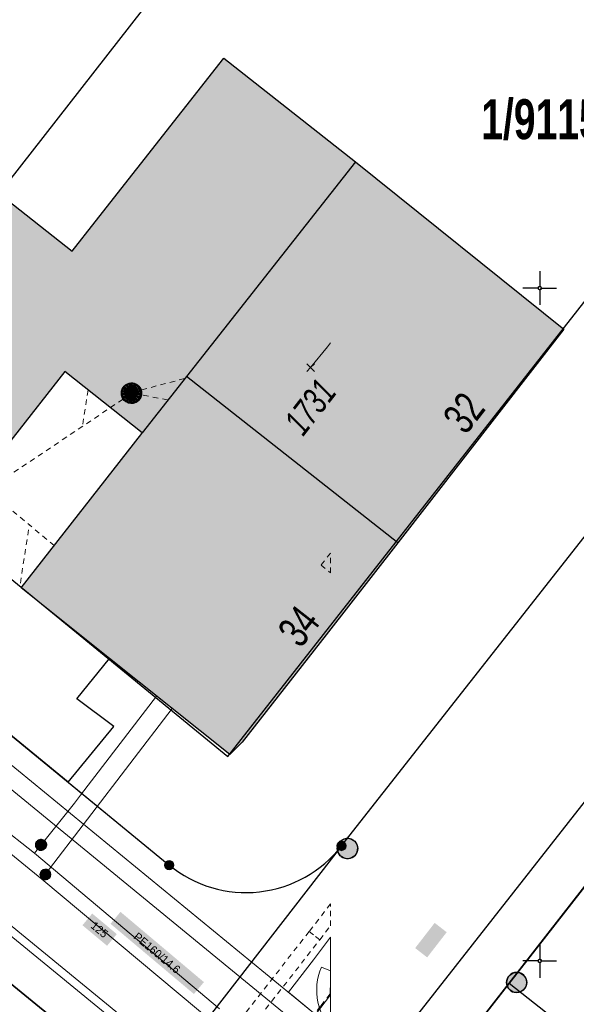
# Model space of a CAD drawing. Header units: metres. Extents: x 2695560 to 2696939, y 1260529 to 1262050.
# Tile 85 of 256: x 2696057 to 2696077, y 1260848 to 1260885. Entities that reach past the tile are written whole.
import ezdxf

# ---------------------------------------------------------------- set-up
doc = ezdxf.new("R2010")
doc.units = ezdxf.units.M
doc.linetypes.add('AUSGEZOGEN', pattern=[0])
doc.linetypes.add('VERDECKT2_S2', pattern=[0.36, 0.2, -0.16])
for name, color, linetype in [('XR$1$AV_Gebäudeflächen (BB)', 7, 'AUSGEZOGEN'), ('XR$1$AV_Grenzpunkte', 7, 'AUSGEZOGEN'), ('XR$1$AV_Grundstück-Nr.', 7, 'AUSGEZOGEN'), ('XR$1$AV_Haus-Nr.', 7, 'AUSGEZOGEN'), ('XR$1$AV_Koordinatennetzpunkte', 7, 'AUSGEZOGEN'), ('XR$1$AV_Linien (BB)', 7, 'AUSGEZOGEN'), ('XR$1$AV_Linien (EO)', 7, 'AUSGEZOGEN'), ('XR$1$AV_Versicherung-Nr.', 7, 'AUSGEZOGEN'), ('XR$1$AW_LK_Schachtdeckel', 24, 'AUSGEZOGEN'), ('XR$1$GA_LK_Absperrarmatur', 32, 'AUSGEZOGEN'), ('XR$1$Liegenschaftsgrenzen', 7, 'AUSGEZOGEN'), ('XR$1$PFAV', 255, 'AUSGEZOGEN'), ('XR$1$PFAW', 255, 'AUSGEZOGEN'), ('XR$1$PFGA', 255, 'AUSGEZOGEN'), ('XR$1$PFWA', 255, 'AUSGEZOGEN'), ('XR$1$RP_Abstandslinie', 7, 'AUSGEZOGEN'), ('XR$1$WA_LK_Absperrarmatur', 171, 'AUSGEZOGEN')]:
    doc.layers.add(name, color=color, linetype=linetype)
for name, color, linetype, lineweight in [('XR$2$ABW-Linie-R-ungenau', 4, 'VERDECKT2_S2', 18), ('XR$2$ABW-LinieFlaeche-R-genau', 4, 'AUSGEZOGEN', 18), ('XR$2$ABW-Punkt', 6, 'AUSGEZOGEN', 18), ('XR$2$ELE-Flaeche-oberirdisch', 1, 'AUSGEZOGEN', 18), ('XR$2$ELE-Linie-ungenau', 1, 'VERDECKT2_S2', 18), ('XR$2$ELE-LinieFlaeche-genau', 1, 'AUSGEZOGEN', 18), ('XR$2$ELE-LinieFlaeche-ungenau', 1, 'VERDECKT2_S2', 18), ('XR$2$GAS-Linie-genau', 12, 'AUSGEZOGEN', 18), ('XR$2$GAS-Punkt', 12, 'AUSGEZOGEN', 18), ('XR$2$KOM-Linie-U-genau', 91, 'AUSGEZOGEN', 18), ('XR$2$KOM-Punkt-U', 91, 'AUSGEZOGEN', 18), ('XR$2$WAS-Linie-genau', 5, 'AUSGEZOGEN', 18), ('XR$2$WAS-Punkt', 5, 'AUSGEZOGEN', 18), ('XR$2$WEI-Text', 59, 'AUSGEZOGEN', 18)]:
    doc.layers.add(name, color=color, linetype=linetype, lineweight=lineweight)
doc.styles.add('ARIAL', font='arial.ttf')
doc.styles.add('TXT', font='txt')

# ---------------------------------------------------------------- blocks, each defined once
blk = doc.blocks.new('COMPLEXOBJECT_239')
at = {"layer": 'XR$1$AV_Linien (BB)', "color": 7, "linetype": 'AUSGEZOGEN', "transparency": 33554687}
blk.add_line((6057.472, 10856.641), (6061.23, 10853.56), dxfattribs=at)
blk.add_arc((6064.083, 10857.039), 4.5, 230.6457, 322.0151, dxfattribs=at)
blk = doc.blocks.new('COMPLEXOBJECT_735')
at = {"layer": 'XR$1$AV_Linien (BB)', "color": 7, "linetype": 'AUSGEZOGEN', "transparency": 33554687}
blk.add_lwpolyline([(6099.68, 10885.431), (6098.366, 10883.563), (6024.418, 10789.377)], dxfattribs=at)
blk = doc.blocks.new('COMPLEXOBJECT_738')
at = {"layer": 'XR$1$AV_Linien (BB)', "color": 7, "linetype": 'AUSGEZOGEN', "transparency": 33554687}
blk.add_lwpolyline([(6025.88, 10787.95), (6032.666, 10796.607), (6036.367, 10801.327), (6040.07, 10806.05), (6043.771, 10810.771), (6047.473, 10815.493), (6051.175, 10820.215), (6054.877, 10824.938), (6058.578, 10829.659), (6062.281, 10834.382), (6071.06, 10845.58), (6073.861, 10849.171)], dxfattribs=at)
blk = doc.blocks.new('COMPLEXOBJECT_769')
at = {"layer": 'XR$1$AV_Linien (BB)', "color": 7, "linetype": 'AUSGEZOGEN', "transparency": 33554687}
blk.add_line((6057.02, 10847.78), (6045.408, 10857.262), dxfattribs=at)
blk.add_arc((6054.107, 10844.282), 4.552, 322.3223, 50.2178, dxfattribs=at)
blk = doc.blocks.new('COMPLEXOBJECT_1176')
at = {"layer": 'XR$1$Liegenschaftsgrenzen', "color": 7, "linetype": 'AUSGEZOGEN', "transparency": 33554687}
blk.add_line((6041.04, 10860.83), (6057.02, 10847.78), dxfattribs=at)
blk.add_arc((6054.107, 10844.282), 4.552, 322.3223, 50.2178, dxfattribs=at)
blk = doc.blocks.new('COMPLEXOBJECT_1180')
at = {"layer": 'XR$1$Liegenschaftsgrenzen', "color": 7, "linetype": 'AUSGEZOGEN', "transparency": 33554687}
blk.add_line((6045.45, 10866.5), (6061.23, 10853.56), dxfattribs=at)
blk.add_arc((6064.083, 10857.039), 4.5, 230.6457, 322.0151, dxfattribs=at)
blk = doc.blocks.new('BAV15')
at = {"layer": 'XR$1$PFAV', "transparency": 33554687}
blk.add_hatch(color=7, dxfattribs=at).paths.add_polyline_path([(0.5, 0), (0.49, 0.1), (0.46, 0.2), (0.41, 0.29), (0.34, 0.36), (0.26, 0.42), (0.17, 0.47), (0.08, 0.49), (-0.03, 0.5), (-0.13, 0.48), (-0.22, 0.45), (-0.31, 0.4), (-0.38, 0.33), (-0.44, 0.24), (-0.48, 0.15), (-0.5, 0.05), (-0.5, -0.05), (-0.48, -0.15), (-0.44, -0.24), (-0.38, -0.33), (-0.31, -0.4), (-0.22, -0.45), (-0.13, -0.48), (-0.03, -0.5), (0.08, -0.49), (0.17, -0.47), (0.26, -0.42), (0.34, -0.36), (0.41, -0.29), (0.46, -0.2), (0.49, -0.1)])
at = {"color": 7, "transparency": 33554687}
for start, end in [(90, 270), (270, 90)]:
    blk.add_arc((0, 0), 0.5, start, end, dxfattribs=at)
at = {"layer": 'XR$1$PFAV', "transparency": 33554687}
blk.add_circle((0, 0), 0.5, dxfattribs=at)
blk = doc.blocks.new('BAV2041')
at = {"color": 7, "transparency": 33554687}
for p, q in [((0, 0.5), (0, 0.05)), ((-0.05, 0), (-0.5, 0)), ((0.05, 0), (0.5, 0)), ((0, -0.05), (0, -0.5))]:
    blk.add_line(p, q, dxfattribs=at)
blk.add_circle((0, 0), 0.05, dxfattribs=at)
for start, end in [(90, 270), (270, 90)]:
    blk.add_arc((0, 0), 0.05, start, end, dxfattribs=at)
blk = doc.blocks.new('BAW2082')
at = {"layer": 'XR$1$PFAW', "transparency": 33554687}
blk.add_hatch(color=7, dxfattribs=at).paths.add_polyline_path([(0.509, -0.003), (0.499, 0.098), (0.469, 0.194), (0.42, 0.283), (0.354, 0.359), (0.274, 0.421), (0.183, 0.466), (0.085, 0.491), (-0.016, 0.496), (-0.116, 0.481), (-0.211, 0.446), (-0.297, 0.392), (-0.37, 0.323), (-0.428, 0.24), (-0.468, 0.147), (-0.488, 0.047), (-0.488, -0.054), (-0.468, -0.153), (-0.428, -0.246), (-0.37, -0.329), (-0.297, -0.398), (-0.211, -0.452), (-0.116, -0.487), (-0.016, -0.502), (0.085, -0.497), (0.183, -0.472), (0.274, -0.427), (0.354, -0.366), (0.42, -0.289), (0.469, -0.2), (0.499, -0.104)])
at = {"transparency": 33554687}
for start, end in [(91.1948, 268.8052), (268.8052, 91.1948)]:
    blk.add_arc((0.01, 0), 0.5, start, end, dxfattribs=at)
at = {"layer": 'XR$1$PFAW', "transparency": 33554687}
blk.add_circle((0.009, -0.003), 0.5, dxfattribs=at)
blk = doc.blocks.new('BAW2088')
at = {"layer": 'XR$1$PFAW', "transparency": 33554687}
blk.add_hatch(color=253, dxfattribs=at).paths.add_polyline_path([(0.51, 0), (0.5, 0.101), (0.47, 0.197), (0.421, 0.286), (0.355, 0.362), (0.275, 0.424), (0.184, 0.469), (0.086, 0.494), (-0.015, 0.499), (-0.115, 0.484), (-0.21, 0.449), (-0.296, 0.395), (-0.369, 0.326), (-0.427, 0.243), (-0.467, 0.15), (-0.487, 0.051), (-0.487, -0.051), (-0.467, -0.15), (-0.427, -0.243), (-0.369, -0.326), (-0.296, -0.395), (-0.21, -0.449), (-0.115, -0.484), (-0.015, -0.499), (0.086, -0.494), (0.184, -0.469), (0.275, -0.424), (0.355, -0.362), (0.421, -0.286), (0.47, -0.197), (0.5, -0.101)])
at = {"transparency": 33554687}
for start, end in [(91.1948, 268.8052), (268.8052, 91.1948)]:
    blk.add_arc((0.01, 0), 0.5, start, end, dxfattribs=at)
at = {"layer": 'XR$1$PFAW', "transparency": 33554687}
blk.add_circle((0.01, 0), 0.5, dxfattribs=at)
blk = doc.blocks.new('BWA2012')
at = {"layer": 'XR$1$PFWA', "transparency": 33554687}
blk.add_hatch(color=7, dxfattribs=at).paths.add_polyline_path([(0.5, 0), (0.49, 0.101), (0.459, 0.197), (0.41, 0.286), (0.344, 0.362), (0.264, 0.424), (0.174, 0.469), (0.076, 0.494), (-0.025, 0.499), (-0.125, 0.484), (-0.22, 0.449), (-0.306, 0.395), (-0.379, 0.326), (-0.437, 0.243), (-0.477, 0.15), (-0.497, 0.051), (-0.497, -0.051), (-0.477, -0.15), (-0.437, -0.243), (-0.379, -0.326), (-0.306, -0.395), (-0.22, -0.449), (-0.125, -0.484), (-0.025, -0.499), (0.076, -0.494), (0.174, -0.469), (0.264, -0.424), (0.344, -0.362), (0.41, -0.286), (0.459, -0.197), (0.49, -0.101)])
at = {"transparency": 33554687}
blk.add_line((0.354, 0.354), (-0.354, -0.354), dxfattribs=at)
for start, end in [(45, 225), (225, 45)]:
    blk.add_arc((0, 0), 0.5, start, end, dxfattribs=at)
at = {"layer": 'XR$1$PFWA', "transparency": 33554687}
blk.add_circle((0, 0), 0.5, dxfattribs=at)
blk = doc.blocks.new('BGA965')
at = {"layer": 'XR$1$PFGA', "transparency": 33554687}
blk.add_hatch(color=7, dxfattribs=at).paths.add_polyline_path([(0.5, 0), (0.49, 0.101), (0.459, 0.197), (0.41, 0.286), (0.344, 0.362), (0.264, 0.424), (0.174, 0.469), (0.076, 0.494), (-0.025, 0.499), (-0.125, 0.484), (-0.22, 0.449), (-0.306, 0.395), (-0.379, 0.326), (-0.437, 0.243), (-0.477, 0.15), (-0.497, 0.051), (-0.497, -0.051), (-0.477, -0.15), (-0.437, -0.243), (-0.379, -0.326), (-0.306, -0.395), (-0.22, -0.449), (-0.125, -0.484), (-0.025, -0.499), (0.076, -0.494), (0.174, -0.469), (0.264, -0.424), (0.344, -0.362), (0.41, -0.286), (0.459, -0.197), (0.49, -0.101)])
at = {"color": 32, "transparency": 33554687}
blk.add_line((0, 0.5), (0, -0.5), dxfattribs=at)
for start, end in [(90, 270), (270, 90)]:
    blk.add_arc((0, 0), 0.5, start, end, dxfattribs=at)
at = {"layer": 'XR$1$PFGA', "transparency": 33554687}
blk.add_circle((0, 0), 0.5, dxfattribs=at)
blk = doc.blocks.new('KOM-UNBEKANNT-U')
at = {"layer": 'XR$2$KOM-Punkt-U', "linetype": 'AUSGEZOGEN', "lineweight": 20, "transparency": 33554687}
for p, q in [((0, 0, 2500), (-141, 141, 2500)), ((-141, -141, 2500), (0, 0, 2500)), ((0, 0, 2500), (141, 141, 2500)), ((141, -141, 2500), (0, 0, 2500))]:
    blk.add_line(p, q, dxfattribs=at)
blk = doc.blocks.new('GAS-ABSPERRORGAN')
at = {"layer": 'XR$2$GAS-Punkt', "linetype": 'AUSGEZOGEN', "lineweight": 25, "transparency": 33554687}
blk.add_line((0, 200, 2500), (0, -200, 2500), dxfattribs=at)
for points in [[(-196, 39, 2500), (0, 0, 2500), (-200, 0, 2500)], [(-196, 39), (0, 0), (-200, 0)], [(-196, 39, 2500), (-196, 39), (-200, 0), (-200, 0, 2500)], [(-200, 0, 2500), (0, 0, 2500), (-196, -39, 2500)], [(-200, 0), (0, 0), (-196, -39)], [(-185, 77, 2500), (0, 0, 2500), (-196, 39, 2500)], [(-185, 77), (0, 0), (-196, 39)], [(-185, 77, 2500), (-185, 77), (-196, 39), (-196, 39, 2500)], [(-196, -39, 2500), (0, 0, 2500), (-185, -77, 2500)], [(-196, -39), (0, 0), (-185, -77)], [(-166, 111, 2500), (0, 0, 2500), (-185, 77, 2500)], [(-166, 111), (0, 0), (-185, 77)], [(-166, 111, 2500), (-166, 111), (-185, 77), (-185, 77, 2500)], [(-185, -77, 2500), (0, 0, 2500), (-166, -111, 2500)], [(-185, -77), (0, 0), (-166, -111)], [(-141, 141, 2500), (0, 0, 2500), (-166, 111, 2500)], [(-141, 141), (0, 0), (-166, 111)], [(-141, 141, 2500), (-141, 141), (-166, 111), (-166, 111, 2500)], [(-166, -111, 2500), (0, 0, 2500), (-141, -141, 2500)], [(-166, -111), (0, 0), (-141, -141)], [(-111, 166, 2500), (0, 0, 2500), (-141, 141, 2500)], [(-111, 166), (0, 0), (-141, 141)], [(-111, 166, 2500), (-111, 166), (-141, 141), (-141, 141, 2500)], [(-141, -141, 2500), (0, 0, 2500), (-111, -166, 2500)], [(-141, -141), (0, 0), (-111, -166)], [(-77, 185, 2500), (0, 0, 2500), (-111, 166, 2500)], [(-77, 185), (0, 0), (-111, 166)], [(-77, 185, 2500), (-77, 185), (-111, 166), (-111, 166, 2500)], [(-111, -166, 2500), (0, 0, 2500), (-77, -185, 2500)], [(-111, -166), (0, 0), (-77, -185)], [(-39, 196, 2500), (0, 0, 2500), (-77, 185, 2500)], [(-39, 196), (0, 0), (-77, 185)], [(-39, 196, 2500), (-39, 196), (-77, 185), (-77, 185, 2500)], [(-77, -185, 2500), (0, 0, 2500), (-39, -196, 2500)], [(-77, -185), (0, 0), (-39, -196)], [(0, 200, 2500), (0, 0, 2500), (-39, 196, 2500)], [(0, 200), (0, 0), (-39, 196)], [(0, 200, 2500), (0, 200), (-39, 196), (-39, 196, 2500)], [(-39, -196, 2500), (0, 0, 2500), (0, -200, 2500)], [(-39, -196), (0, 0), (0, -200)], [(39, 196, 2500), (0, 0, 2500), (0, 200, 2500)], [(39, 196), (0, 0), (0, 200)], [(39, 196, 2500), (39, 196), (0, 200), (0, 200, 2500)], [(77, 185, 2500), (0, 0, 2500), (39, 196, 2500)], [(77, 185), (0, 0), (39, 196)], [(111, 166, 2500), (0, 0, 2500), (77, 185, 2500)], [(111, 166), (0, 0), (77, 185)], [(141, 141, 2500), (0, 0, 2500), (111, 166, 2500)], [(141, 141), (0, 0), (111, 166)], [(166, 111, 2500), (0, 0, 2500), (141, 141, 2500)], [(166, 111), (0, 0), (141, 141)], [(185, 77, 2500), (0, 0, 2500), (166, 111, 2500)], [(185, 77), (0, 0), (166, 111)], [(196, 39, 2500), (0, 0, 2500), (185, 77, 2500)], [(196, 39), (0, 0), (185, 77)], [(200, 0, 2500), (0, 0, 2500), (196, 39, 2500)], [(200, 0), (0, 0), (196, 39)], [(0, -200, 2500), (0, 0, 2500), (39, -196, 2500)], [(39, -196, 2500), (0, 0, 2500), (77, -185, 2500)], [(77, -185, 2500), (0, 0, 2500), (111, -166, 2500)], [(111, -166, 2500), (0, 0, 2500), (141, -141, 2500)], [(141, -141, 2500), (0, 0, 2500), (166, -111, 2500)], [(166, -111, 2500), (0, 0, 2500), (185, -77, 2500)], [(185, -77, 2500), (0, 0, 2500), (196, -39, 2500)], [(196, -39, 2500), (0, 0, 2500), (200, 0, 2500)], [(0, -200), (0, 0), (39, -196)], [(39, -196), (0, 0), (77, -185)], [(77, -185), (0, 0), (111, -166)], [(111, -166), (0, 0), (141, -141)], [(141, -141), (0, 0), (166, -111)], [(166, -111), (0, 0), (185, -77)], [(185, -77), (0, 0), (196, -39)], [(196, -39), (0, 0), (200, 0)], [(77, 185, 2500), (77, 185), (39, 196), (39, 196, 2500)], [(111, 166, 2500), (111, 166), (77, 185), (77, 185, 2500)], [(141, 141, 2500), (141, 141), (111, 166), (111, 166, 2500)], [(166, 111, 2500), (166, 111), (141, 141), (141, 141, 2500)], [(185, 77, 2500), (185, 77), (166, 111), (166, 111, 2500)], [(196, 39, 2500), (196, 39), (185, 77), (185, 77, 2500)], [(200, 0, 2500), (200, 0), (196, 39), (196, 39, 2500)], [(-200, 0, 2500), (-200, 0), (-196, -39), (-196, -39, 2500)], [(-196, -39, 2500), (-196, -39), (-185, -77), (-185, -77, 2500)], [(-185, -77, 2500), (-185, -77), (-166, -111), (-166, -111, 2500)], [(-166, -111, 2500), (-166, -111), (-141, -141), (-141, -141, 2500)], [(-141, -141, 2500), (-141, -141), (-111, -166), (-111, -166, 2500)], [(-111, -166, 2500), (-111, -166), (-77, -185), (-77, -185, 2500)], [(-77, -185, 2500), (-77, -185), (-39, -196), (-39, -196, 2500)], [(-39, -196, 2500), (-39, -196), (0, -200), (0, -200, 2500)], [(0, -200, 2500), (0, -200), (39, -196), (39, -196, 2500)], [(39, -196, 2500), (39, -196), (77, -185), (77, -185, 2500)], [(77, -185, 2500), (77, -185), (111, -166), (111, -166, 2500)], [(111, -166, 2500), (111, -166), (141, -141), (141, -141, 2500)], [(141, -141, 2500), (141, -141), (166, -111), (166, -111, 2500)], [(166, -111, 2500), (166, -111), (185, -77), (185, -77, 2500)], [(185, -77, 2500), (185, -77), (196, -39), (196, -39, 2500)], [(196, -39, 2500), (196, -39), (200, 0), (200, 0, 2500)]]:
    blk.add_3dface(points, dxfattribs=at)
blk = doc.blocks.new('WAS-ABSPERRORGAN')
at = {"layer": 'XR$2$WAS-Punkt', "linetype": 'AUSGEZOGEN', "transparency": 33554687}
for p, q in [((0, 200, 2500), (0, -200, 2500)), ((0, 0), (0, 0))]:
    blk.add_line(p, q, dxfattribs=at)
blk.add_circle((0, 0, 502500), 200, dxfattribs=at)
blk = doc.blocks.new('ABW-NORMSCHACHT_WEITERE')
at = {"layer": 'XR$2$ABW-Punkt', "linetype": 'AUSGEZOGEN', "lineweight": 25, "transparency": 33554687}
for points in [[(-196, 39, 2500), (0, 0, 2500), (-200, 0, 2500)], [(-196, 39), (0, 0), (-200, 0)], [(-196, 39, 2500), (-196, 39), (-200, 0), (-200, 0, 2500)], [(-200, 0, 2500), (0, 0, 2500), (-196, -39, 2500)], [(-200, 0), (0, 0), (-196, -39)], [(-185, 77, 2500), (0, 0, 2500), (-196, 39, 2500)], [(-185, 77), (0, 0), (-196, 39)], [(-185, 77, 2500), (-185, 77), (-196, 39), (-196, 39, 2500)], [(-196, -39, 2500), (0, 0, 2500), (-185, -77, 2500)], [(-196, -39), (0, 0), (-185, -77)], [(-166, 111, 2500), (0, 0, 2500), (-185, 77, 2500)], [(-166, 111), (0, 0), (-185, 77)], [(-166, 111, 2500), (-166, 111), (-185, 77), (-185, 77, 2500)], [(-185, -77, 2500), (0, 0, 2500), (-166, -111, 2500)], [(-185, -77), (0, 0), (-166, -111)], [(-141, 141, 2500), (0, 0, 2500), (-166, 111, 2500)], [(-141, 141), (0, 0), (-166, 111)], [(-141, 141, 2500), (-141, 141), (-166, 111), (-166, 111, 2500)], [(-166, -111, 2500), (0, 0, 2500), (-141, -141, 2500)], [(-166, -111), (0, 0), (-141, -141)], [(-111, 166, 2500), (0, 0, 2500), (-141, 141, 2500)], [(-111, 166), (0, 0), (-141, 141)], [(-111, 166, 2500), (-111, 166), (-141, 141), (-141, 141, 2500)], [(-141, -141, 2500), (0, 0, 2500), (-111, -166, 2500)], [(-141, -141), (0, 0), (-111, -166)], [(-77, 185, 2500), (0, 0, 2500), (-111, 166, 2500)], [(-77, 185), (0, 0), (-111, 166)], [(-77, 185, 2500), (-77, 185), (-111, 166), (-111, 166, 2500)], [(-111, -166, 2500), (0, 0, 2500), (-77, -185, 2500)], [(-111, -166), (0, 0), (-77, -185)], [(-39, 196, 2500), (0, 0, 2500), (-77, 185, 2500)], [(-39, 196), (0, 0), (-77, 185)], [(-39, 196, 2500), (-39, 196), (-77, 185), (-77, 185, 2500)], [(-77, -185, 2500), (0, 0, 2500), (-39, -196, 2500)], [(-77, -185), (0, 0), (-39, -196)], [(0, 200, 2500), (0, 0, 2500), (-39, 196, 2500)], [(0, 200), (0, 0), (-39, 196)], [(0, 200, 2500), (0, 200), (-39, 196), (-39, 196, 2500)], [(-39, -196, 2500), (0, 0, 2500), (0, -200, 2500)], [(-39, -196), (0, 0), (0, -200)], [(39, 196, 2500), (0, 0, 2500), (0, 200, 2500)], [(39, 196), (0, 0), (0, 200)], [(39, 196, 2500), (39, 196), (0, 200), (0, 200, 2500)], [(77, 185, 2500), (0, 0, 2500), (39, 196, 2500)], [(77, 185), (0, 0), (39, 196)], [(111, 166, 2500), (0, 0, 2500), (77, 185, 2500)], [(111, 166), (0, 0), (77, 185)], [(141, 141, 2500), (0, 0, 2500), (111, 166, 2500)], [(141, 141), (0, 0), (111, 166)], [(166, 111, 2500), (0, 0, 2500), (141, 141, 2500)], [(166, 111), (0, 0), (141, 141)], [(185, 77, 2500), (0, 0, 2500), (166, 111, 2500)], [(185, 77), (0, 0), (166, 111)], [(196, 39, 2500), (0, 0, 2500), (185, 77, 2500)], [(196, 39), (0, 0), (185, 77)], [(200, 0, 2500), (0, 0, 2500), (196, 39, 2500)], [(200, 0), (0, 0), (196, 39)], [(0, -200, 2500), (0, 0, 2500), (39, -196, 2500)], [(39, -196, 2500), (0, 0, 2500), (77, -185, 2500)], [(77, -185, 2500), (0, 0, 2500), (111, -166, 2500)], [(111, -166, 2500), (0, 0, 2500), (141, -141, 2500)], [(141, -141, 2500), (0, 0, 2500), (166, -111, 2500)], [(166, -111, 2500), (0, 0, 2500), (185, -77, 2500)], [(185, -77, 2500), (0, 0, 2500), (196, -39, 2500)], [(196, -39, 2500), (0, 0, 2500), (200, 0, 2500)], [(0, -200), (0, 0), (39, -196)], [(39, -196), (0, 0), (77, -185)], [(77, -185), (0, 0), (111, -166)], [(111, -166), (0, 0), (141, -141)], [(141, -141), (0, 0), (166, -111)], [(166, -111), (0, 0), (185, -77)], [(185, -77), (0, 0), (196, -39)], [(196, -39), (0, 0), (200, 0)], [(77, 185, 2500), (77, 185), (39, 196), (39, 196, 2500)], [(111, 166, 2500), (111, 166), (77, 185), (77, 185, 2500)], [(141, 141, 2500), (141, 141), (111, 166), (111, 166, 2500)], [(166, 111, 2500), (166, 111), (141, 141), (141, 141, 2500)], [(185, 77, 2500), (185, 77), (166, 111), (166, 111, 2500)], [(196, 39, 2500), (196, 39), (185, 77), (185, 77, 2500)], [(200, 0, 2500), (200, 0), (196, 39), (196, 39, 2500)], [(-200, 0, 2500), (-200, 0), (-196, -39), (-196, -39, 2500)], [(-196, -39, 2500), (-196, -39), (-185, -77), (-185, -77, 2500)], [(-185, -77, 2500), (-185, -77), (-166, -111), (-166, -111, 2500)], [(-166, -111, 2500), (-166, -111), (-141, -141), (-141, -141, 2500)], [(-141, -141, 2500), (-141, -141), (-111, -166), (-111, -166, 2500)], [(-111, -166, 2500), (-111, -166), (-77, -185), (-77, -185, 2500)], [(-77, -185, 2500), (-77, -185), (-39, -196), (-39, -196, 2500)], [(-39, -196, 2500), (-39, -196), (0, -200), (0, -200, 2500)], [(0, -200, 2500), (0, -200), (39, -196), (39, -196, 2500)], [(39, -196, 2500), (39, -196), (77, -185), (77, -185, 2500)], [(77, -185, 2500), (77, -185), (111, -166), (111, -166, 2500)], [(111, -166, 2500), (111, -166), (141, -141), (141, -141, 2500)], [(141, -141, 2500), (141, -141), (166, -111), (166, -111, 2500)], [(166, -111, 2500), (166, -111), (185, -77), (185, -77, 2500)], [(185, -77, 2500), (185, -77), (196, -39), (196, -39, 2500)], [(196, -39, 2500), (196, -39), (200, 0), (200, 0, 2500)]]:
    blk.add_3dface(points, dxfattribs=at)
blk = doc.blocks.new('ABW-DECKEL')
at = {"layer": 'XR$2$ABW-Punkt', "linetype": 'AUSGEZOGEN', "lineweight": 25, "transparency": 33554687}
for points in [[(-343, 68, 2500), (0, 0, 2500), (-350, 0, 2500)], [(-343, 68), (0, 0), (-350, 0)], [(-343, 68, 2500), (-343, 68), (-350, 0), (-350, 0, 2500)], [(-350, 0, 2500), (0, 0, 2500), (-343, -68, 2500)], [(-350, 0), (0, 0), (-343, -68)], [(-323, 134, 2500), (0, 0, 2500), (-343, 68, 2500)], [(-323, 134), (0, 0), (-343, 68)], [(-323, 134, 2500), (-323, 134), (-343, 68), (-343, 68, 2500)], [(-343, -68, 2500), (0, 0, 2500), (-323, -134, 2500)], [(-343, -68), (0, 0), (-323, -134)], [(-291, 194, 2500), (0, 0, 2500), (-323, 134, 2500)], [(-291, 194), (0, 0), (-323, 134)], [(-291, 194, 2500), (-291, 194), (-323, 134), (-323, 134, 2500)], [(-323, -134, 2500), (0, 0, 2500), (-291, -194, 2500)], [(-323, -134), (0, 0), (-291, -194)], [(-247, 247, 2500), (0, 0, 2500), (-291, 194, 2500)], [(-247, 247), (0, 0), (-291, 194)], [(-247, 247, 2500), (-247, 247), (-291, 194), (-291, 194, 2500)], [(-291, -194, 2500), (0, 0, 2500), (-247, -247, 2500)], [(-291, -194), (0, 0), (-247, -247)], [(-194, 291, 2500), (0, 0, 2500), (-247, 247, 2500)], [(-194, 291), (0, 0), (-247, 247)], [(-194, 291, 2500), (-194, 291), (-247, 247), (-247, 247, 2500)], [(-247, -247, 2500), (0, 0, 2500), (-194, -291, 2500)], [(-247, -247), (0, 0), (-194, -291)], [(-134, 323, 2500), (0, 0, 2500), (-194, 291, 2500)], [(-134, 323), (0, 0), (-194, 291)], [(-134, 323, 2500), (-134, 323), (-194, 291), (-194, 291, 2500)], [(-194, -291, 2500), (0, 0, 2500), (-134, -323, 2500)], [(-194, -291), (0, 0), (-134, -323)], [(-68, 343, 2500), (0, 0, 2500), (-134, 323, 2500)], [(-68, 343), (0, 0), (-134, 323)], [(-68, 343, 2500), (-68, 343), (-134, 323), (-134, 323, 2500)], [(-134, -323, 2500), (0, 0, 2500), (-68, -343, 2500)], [(-134, -323), (0, 0), (-68, -343)], [(0, 350, 2500), (0, 0, 2500), (-68, 343, 2500)], [(0, 350), (0, 0), (-68, 343)], [(0, 350, 2500), (0, 350), (-68, 343), (-68, 343, 2500)], [(-68, -343, 2500), (0, 0, 2500), (0, -350, 2500)], [(-68, -343), (0, 0), (0, -350)], [(68, 343, 2500), (0, 0, 2500), (0, 350, 2500)], [(68, 343), (0, 0), (0, 350)], [(68, 343, 2500), (68, 343), (0, 350), (0, 350, 2500)], [(134, 323, 2500), (0, 0, 2500), (68, 343, 2500)], [(134, 323), (0, 0), (68, 343)], [(194, 291, 2500), (0, 0, 2500), (134, 323, 2500)], [(194, 291), (0, 0), (134, 323)], [(247, 247, 2500), (0, 0, 2500), (194, 291, 2500)], [(247, 247), (0, 0), (194, 291)], [(291, 194, 2500), (0, 0, 2500), (247, 247, 2500)], [(291, 194), (0, 0), (247, 247)], [(323, 134, 2500), (0, 0, 2500), (291, 194, 2500)], [(323, 134), (0, 0), (291, 194)], [(343, 68, 2500), (0, 0, 2500), (323, 134, 2500)], [(343, 68), (0, 0), (323, 134)], [(350, 0, 2500), (0, 0, 2500), (343, 68, 2500)], [(350, 0), (0, 0), (343, 68)], [(0, -350, 2500), (0, 0, 2500), (68, -343, 2500)], [(68, -343, 2500), (0, 0, 2500), (134, -323, 2500)], [(134, -323, 2500), (0, 0, 2500), (194, -291, 2500)], [(194, -291, 2500), (0, 0, 2500), (247, -247, 2500)], [(247, -247, 2500), (0, 0, 2500), (291, -194, 2500)], [(291, -194, 2500), (0, 0, 2500), (323, -134, 2500)], [(323, -134, 2500), (0, 0, 2500), (343, -68, 2500)], [(343, -68, 2500), (0, 0, 2500), (350, 0, 2500)], [(0, -350), (0, 0), (68, -343)], [(68, -343), (0, 0), (134, -323)], [(134, -323), (0, 0), (194, -291)], [(194, -291), (0, 0), (247, -247)], [(247, -247), (0, 0), (291, -194)], [(291, -194), (0, 0), (323, -134)], [(323, -134), (0, 0), (343, -68)], [(343, -68), (0, 0), (350, 0)], [(134, 323, 2500), (134, 323), (68, 343), (68, 343, 2500)], [(194, 291, 2500), (194, 291), (134, 323), (134, 323, 2500)], [(247, 247, 2500), (247, 247), (194, 291), (194, 291, 2500)], [(291, 194, 2500), (291, 194), (247, 247), (247, 247, 2500)], [(323, 134, 2500), (323, 134), (291, 194), (291, 194, 2500)], [(343, 68, 2500), (343, 68), (323, 134), (323, 134, 2500)], [(350, 0, 2500), (350, 0), (343, 68), (343, 68, 2500)], [(-350, 0, 2500), (-350, 0), (-343, -68), (-343, -68, 2500)], [(-343, -68, 2500), (-343, -68), (-323, -134), (-323, -134, 2500)], [(-323, -134, 2500), (-323, -134), (-291, -194), (-291, -194, 2500)], [(-291, -194, 2500), (-291, -194), (-247, -247), (-247, -247, 2500)], [(-247, -247, 2500), (-247, -247), (-194, -291), (-194, -291, 2500)], [(-194, -291, 2500), (-194, -291), (-134, -323), (-134, -323, 2500)], [(-134, -323, 2500), (-134, -323), (-68, -343), (-68, -343, 2500)], [(-68, -343, 2500), (-68, -343), (0, -350), (0, -350, 2500)], [(0, -350, 2500), (0, -350), (68, -343), (68, -343, 2500)], [(68, -343, 2500), (68, -343), (134, -323), (134, -323, 2500)], [(134, -323, 2500), (134, -323), (194, -291), (194, -291, 2500)], [(194, -291, 2500), (194, -291), (247, -247), (247, -247, 2500)], [(247, -247, 2500), (247, -247), (291, -194), (291, -194, 2500)], [(291, -194, 2500), (291, -194), (323, -134), (323, -134, 2500)], [(323, -134, 2500), (323, -134), (343, -68), (343, -68, 2500)], [(343, -68, 2500), (343, -68), (350, 0), (350, 0, 2500)]]:
    blk.add_3dface(points, dxfattribs=at)

msp = doc.modelspace()

# ---------------------------------------------------------------- hatches: boundary and pattern name
at = {"transparency": 33554687}
for points in [[(2696059.338, 1260851.568), (2696058.976, 1260851.134), (2696059.89, 1260850.372), (2696060.252, 1260850.806)], [(2696060.39, 1260851.631), (2696060.018, 1260851.189), (2696063.118, 1260848.579), (2696063.49, 1260849.021)], [(2696071.34, 1260850.286), (2696071.787, 1260849.94), (2696072.512, 1260850.876), (2696072.065, 1260851.222)]]:
    msp.add_hatch(color=7, dxfattribs=at).paths.add_polyline_path(points)
at = {"layer": 'XR$1$AV_Gebäudeflächen (BB)', "true_color": 0xd2d2d2, "transparency": 33554687}
for points in [[(2696054.985, 1260877.054), (2696049.787, 1260870.465), (2696054.466, 1260866.798), (2696058.315, 1260871.709), (2696061.199, 1260869.432), (2696062.842, 1260871.521), (2696070.695, 1260865.345), (2696076.862, 1260873.28), (2696069.118, 1260879.501), (2696064.229, 1260883.346), (2696059.454, 1260877.275), (2696058.591, 1260876.177), (2696055.942, 1260878.267)], [(2696061.199, 1260869.432), (2696061.178, 1260869.406), (2696056.701, 1260863.666), (2696059.985, 1260861.047), (2696064.455, 1260857.481), (2696064.911, 1260857.938), (2696068.032, 1260861.919), (2696070.695, 1260865.345), (2696062.842, 1260871.521)]]:
    msp.add_hatch(color=254, dxfattribs=at).paths.add_polyline_path(points)

# ---------------------------------------------------------------- linework, layer by layer
at = {"layer": 'XR$1$AV_Linien (BB)', "color": 7, "linetype": 'AUSGEZOGEN', "transparency": 33554687}
for p, q in [((2696068.6, 1260854.08), (2696087.26, 1260877.84)), ((2696074.831, 1260848.981), (2696078.526, 1260846.089))]:
    msp.add_line(p, q, dxfattribs=at)
for points in [[(2696054.985, 1260877.054), (2696055.942, 1260878.267), (2696058.591, 1260876.177), (2696059.454, 1260877.275), (2696064.229, 1260883.346), (2696069.118, 1260879.501), (2696076.862, 1260873.28), (2696070.695, 1260865.345)], [(2696074.831, 1260848.981), (2696085.51, 1260862.67), (2696088.73, 1260866.79), (2696097.876, 1260878.464)], [(2696061.199, 1260869.432), (2696058.315, 1260871.709), (2696054.466, 1260866.798), (2696049.787, 1260870.465), (2696054.985, 1260877.054)], [(2696070.695, 1260865.345), (2696062.842, 1260871.521), (2696061.199, 1260869.432)], [(2696059.985, 1260861.047), (2696056.701, 1260863.666), (2696061.178, 1260869.406), (2696061.199, 1260869.432)], [(2696058.442, 1260856.451), (2696046.42, 1260866.31), (2696043.149, 1260868.985)], [(2696070.695, 1260865.345), (2696068.032, 1260861.919), (2696064.911, 1260857.938), (2696064.455, 1260857.481), (2696059.985, 1260861.047)], [(2696058.442, 1260856.451), (2696060.141, 1260858.524), (2696058.763, 1260859.548), (2696059.985, 1260861.047)]]:
    msp.add_lwpolyline(points, dxfattribs=at)
at = {"layer": 'XR$1$AV_Linien (EO)', "color": 7, "linetype": 'AUSGEZOGEN', "transparency": 33554687}
msp.add_line((2696069.118, 1260879.501), (2696062.842, 1260871.521), dxfattribs=at)
at = {"layer": 'XR$1$Liegenschaftsgrenzen', "color": 7, "linetype": 'AUSGEZOGEN', "transparency": 33554687}
for p, q in [((2696068.6, 1260854.08), (2696087.26, 1260877.84)), ((2696085.51, 1260862.67), (2696072.03, 1260845.39)), ((2696068.6, 1260854.08), (2696058.68, 1260841.31))]:
    msp.add_line(p, q, dxfattribs=at)
msp.add_lwpolyline([(2696063.52, 1260888.13), (2696055.25, 1260877.53), (2696046.42, 1260866.31)], dxfattribs=at)
at = {"layer": 'XR$1$RP_Abstandslinie', "color": 7, "linetype": 'AUSGEZOGEN', "transparency": 33554687}
msp.add_lwpolyline([(2696040.37, 1260936.16), (2695987.59, 1260979.4), (2695957.81, 1260944.66), (2696008.61, 1260903.06), (2696036.46, 1260880.27), (2696064.38, 1260857.41), (2696092.6, 1260893.39), (2696060.4, 1260919.76), (2696040.37, 1260936.16)], close=True, dxfattribs=at)
at = {"layer": 'XR$2$ABW-Linie-R-ungenau', "linetype": 'VERDECKT2_S2', "transparency": 33554687}
for p, q in [((2696062.764, 1260871.446), (2696061.128, 1260871.015)), ((2696059.184, 1260871.019), (2696058.975, 1260869.66)), ((2696062.141, 1260870.656), (2696061.114, 1260870.847)), ((2696060.483, 1260870.679), (2696053.976, 1260866.321)), ((2696057.924, 1260865.242), (2696055.439, 1260867.31)), ((2696056.668, 1260863.846), (2696057.003, 1260866.013))]:
    msp.add_line(p, q, dxfattribs=at)
at = {"layer": 'XR$2$ABW-LinieFlaeche-R-genau', "linetype": 'AUSGEZOGEN', "transparency": 33554687}
msp.add_lwpolyline([(2696065.043, 1260843.584), (2696006.95, 1260891.205), (2696007.14, 1260891.437), (2696065.233, 1260843.816), (2696065.043, 1260843.584)], close=True, dxfattribs=at)
at = {"layer": 'XR$2$ELE-Flaeche-oberirdisch', "transparency": 33554687}
for points in [[(2696068.198, 1260847.361), (2696053.682, 1260859.249), (2696053.238, 1260858.708), (2696068, 1260846.613), (2696068.198, 1260846.862), (2696068.198, 1260847.361)], [(2696067.642, 1260847.821), (2696068.198, 1260848.549), (2696068.198, 1260850.688), (2696067.558, 1260849.854), (2696066.631, 1260848.644), (2696067.642, 1260847.821)]]:
    msp.add_lwpolyline(points, close=True, dxfattribs=at)
at = {"layer": 'XR$2$ELE-Linie-ungenau', "linetype": 'VERDECKT2_S2', "transparency": 33554687}
msp.add_lwpolyline([(2696053.71, 1260830.12), (2696067.834, 1260848.138), (2696068.198, 1260848.608)], dxfattribs=at)
at = {"layer": 'XR$2$ELE-LinieFlaeche-genau', "linetype": 'AUSGEZOGEN', "transparency": 33554687}
msp.add_lwpolyline([(2696068.157, 1260847.371), (2696068.198, 1260847.324), (2696068.198, 1260848.49), (2696068.196, 1260848.502), (2696068.184, 1260848.63), (2696068.182, 1260848.758), (2696068.19, 1260848.887), (2696068.198, 1260848.943), (2696068.198, 1260849.441), (2696067.859, 1260849.573), (2696067.802, 1260849.427), (2696067.752, 1260849.267), (2696067.716, 1260849.103), (2696067.692, 1260848.937), (2696067.682, 1260848.77), (2696067.684, 1260848.602), (2696067.7, 1260848.436), (2696067.728, 1260848.271), (2696067.77, 1260848.108), (2696067.823, 1260847.949), (2696067.89, 1260847.796), (2696067.967, 1260847.647), (2696068.057, 1260847.505), (2696068.157, 1260847.371)], close=True, dxfattribs=at)
at = {"layer": 'XR$2$ELE-LinieFlaeche-ungenau', "linetype": 'VERDECKT2_S2', "transparency": 33554687}
for points in [[(2696067.841, 1260864.511), (2696068.198, 1260864.229), (2696068.198, 1260864.961), (2696067.841, 1260864.511)], [(2696068.198, 1260851.929), (2696067.399, 1260850.904), (2696067.793, 1260850.596), (2696068.198, 1260851.116), (2696068.198, 1260851.929)], [(2696067.399, 1260850.904), (2696051.218, 1260830.12), (2696051.85, 1260830.12), (2696067.793, 1260850.596), (2696067.399, 1260850.904)]]:
    msp.add_lwpolyline(points, close=True, dxfattribs=at)
at = {"layer": 'XR$2$GAS-Linie-genau', "linetype": 'AUSGEZOGEN', "transparency": 33554687}
for p, q in [((2696057.438, 1260854.121), (2696058.679, 1260855.676)), ((2696055.557, 1260855.09), (2696057.195, 1260853.816)), ((2696057.195, 1260853.816), (2696057.438, 1260854.121)), ((2696057.195, 1260853.816), (2696064.073, 1260848.025))]:
    msp.add_line(p, q, dxfattribs=at)
msp.add_lwpolyline([(2696058.679, 1260855.676), (2696058.905, 1260855.971), (2696061.727, 1260859.65)], dxfattribs=at)
at = {"layer": 'XR$2$KOM-Linie-U-genau', "linetype": 'AUSGEZOGEN', "transparency": 33554687}
msp.add_lwpolyline([(2696068.198, 1260872.774), (2696068.082, 1260872.63), (2696067.456, 1260871.851)], dxfattribs=at)
at = {"layer": 'XR$2$WAS-Linie-genau', "linetype": 'AUSGEZOGEN', "transparency": 33554687}
for p, q in [((2696039.59, 1260867.378), (2696057.461, 1260852.845)), ((2696057.595, 1260853.02), (2696062.307, 1260859.187)), ((2696057.461, 1260852.845), (2696057.595, 1260853.02)), ((2696057.461, 1260852.845), (2696063.974, 1260847.413))]:
    msp.add_line(p, q, dxfattribs=at)

# ---------------------------------------------------------------- block references
at = {"layer": 'XR$1$AV_Grenzpunkte', "color": 7, "linetype": 'AUSGEZOGEN', "lineweight": -3, "transparency": 33554687, "xscale": 0.3249999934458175, "yscale": 0.3249999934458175}
for p in [(2696068.6, 1260854.08), (2696062.2, 1260853.37)]:
    msp.add_blockref('BAV15', p, dxfattribs=at)
at = {"layer": 'XR$1$AV_Koordinatennetzpunkte', "color": 7, "linetype": 'AUSGEZOGEN', "lineweight": -3, "transparency": 33554687, "xscale": 1.25, "yscale": 1.25}
for p in [(2696075.97, 1260874.81), (2696075.97, 1260849.81)]:
    msp.add_blockref('BAV2041', p, dxfattribs=at)
at = {"layer": 'XR$1$AV_Linien (BB)', "color": 7, "linetype": 'AUSGEZOGEN', "lineweight": -3, "transparency": 33554687}
for name in ['COMPLEXOBJECT_735', 'COMPLEXOBJECT_769', 'COMPLEXOBJECT_239', 'COMPLEXOBJECT_738']:
    msp.add_blockref(name, (2690000.97, 1249999.81), dxfattribs=at)
at = {"layer": 'XR$1$AW_LK_Schachtdeckel', "color": 24, "linetype": 'AUSGEZOGEN', "lineweight": -3, "transparency": 33554687}
for name, p, xscale, yscale, rotation in [('BAW2082', (2696060.796, 1260870.908), 0.7499999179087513, 0.7499999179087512, 296.473632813), ('BAW2088', (2696068.822, 1260853.981), 0.7578193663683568, 0.7578193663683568, 51.37672439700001)]:
    msp.add_blockref(name, p, dxfattribs=dict(at, xscale=xscale, yscale=yscale, rotation=rotation))
at = {"layer": 'XR$1$AW_LK_Schachtdeckel', "color": 24, "linetype": 'AUSGEZOGEN', "lineweight": -3, "transparency": 33554687, "xscale": 0.7499999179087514, "yscale": 0.7499999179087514}
msp.add_blockref('BAW2082', (2696075.106, 1260849.009), dxfattribs=at)
at = {"layer": 'XR$1$GA_LK_Absperrarmatur', "color": 32, "linetype": 'AUSGEZOGEN', "lineweight": -3, "transparency": 33554687, "xscale": 0.3749999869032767, "yscale": 0.3749999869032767, "rotation": 51.4179}
msp.add_blockref('BGA965', (2696057.446, 1260854.122), dxfattribs=at)
at = {"layer": 'XR$1$Liegenschaftsgrenzen', "color": 7, "linetype": 'AUSGEZOGEN', "lineweight": -3, "transparency": 33554687}
for name in ['COMPLEXOBJECT_1180', 'COMPLEXOBJECT_1176']:
    msp.add_blockref(name, (2690000.97, 1249999.81), dxfattribs=at)
at = {"layer": 'XR$1$WA_LK_Absperrarmatur', "color": 171, "linetype": 'AUSGEZOGEN', "lineweight": -3, "transparency": 33554687, "xscale": 0.3749999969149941, "yscale": 0.3749999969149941, "rotation": 52.61212435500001}
msp.add_blockref('BWA2012', (2696057.603, 1260853.021), dxfattribs=at)
at = {"layer": 'XR$2$ABW-Punkt', "color": 6, "linetype": 'AUSGEZOGEN', "lineweight": 18, "transparency": 33554687, "xscale": 0.001, "yscale": 0.001, "zscale": 0.001, "rotation": 360}
for name in ['ABW-DECKEL', 'ABW-NORMSCHACHT_WEITERE']:
    msp.add_blockref(name, (2696060.789, 1260870.907), dxfattribs=at)
at = {"layer": 'XR$2$GAS-Punkt', "color": 12, "linetype": 'AUSGEZOGEN', "lineweight": 18, "transparency": 33554687, "xscale": 0.001, "yscale": 0.001, "zscale": 0.001, "rotation": 321.5}
msp.add_blockref('GAS-ABSPERRORGAN', (2696057.438, 1260854.121), dxfattribs=at)
at = {"layer": 'XR$2$KOM-Punkt-U', "color": 91, "linetype": 'AUSGEZOGEN', "lineweight": 18, "transparency": 33554687, "xscale": 0.001, "yscale": 0.001, "zscale": 0.001}
msp.add_blockref('KOM-UNBEKANNT-U', (2696067.456, 1260871.851), dxfattribs=at)
at = {"layer": 'XR$2$WAS-Punkt', "color": 5, "linetype": 'AUSGEZOGEN', "lineweight": 18, "transparency": 33554687, "xscale": 0.001, "yscale": 0.001, "zscale": 0.001, "rotation": 322.7}
msp.add_blockref('WAS-ABSPERRORGAN', (2696057.595, 1260853.02), dxfattribs=at)

# ---------------------------------------------------------------- texts
at = {"layer": 'XR$1$AV_Grundstück-Nr.', "color": 7, "transparency": 33554687, "insert": (2696076.016, 1260881.061), "char_height": 1.48491, "width": 4.96465, "attachment_point": 5, "style": 'ARIAL'}
msp.add_mtext('\\A1;{\\fArial|i0|b1;\\H1.484908;\\W0.700000;\\C7;1/9115}\\P', dxfattribs=at)
at = {"layer": 'XR$1$AV_Haus-Nr.', "color": 7, "transparency": 33554687, "char_height": 1.1621, "width": 1.68109, "attachment_point": 8, "style": 'ARIAL'}
for s, insert, rotation in [('\\W0.70;32', (2696073.621, 1260869.811), 52.1451), ('\\W0.70;34', (2696067.483, 1260861.88), 51.9048)]:
    msp.add_mtext(s, dxfattribs=dict(at, insert=insert, rotation=rotation))
at = {"layer": 'XR$1$AV_Versicherung-Nr.', "color": 7, "transparency": 33554687, "insert": (2696067.441, 1260870.391), "char_height": 0.96842, "width": 2.44855, "attachment_point": 5, "rotation": 52.1451, "style": 'ARIAL'}
msp.add_mtext('\\A1;{\\fArial|i1|b0;\\H0.968418;\\W0.700000;\\C7;1731}\\P', dxfattribs=at)
at = {"layer": 'XR$2$WEI-Text', "transparency": 33554687, "char_height": 0.3, "attachment_point": 5, "style": 'TXT'}
for s, insert, width, rotation in [('\\W1.00;125', (2696059.606, 1260850.969), 0.9119, 320.2), ('\\W1.00;PE160/14.6', (2696061.746, 1260850.104), 2.9119, 320)]:
    msp.add_mtext(s, dxfattribs=dict(at, insert=insert, width=width, rotation=rotation))

doc.saveas('drawing.dxf')
